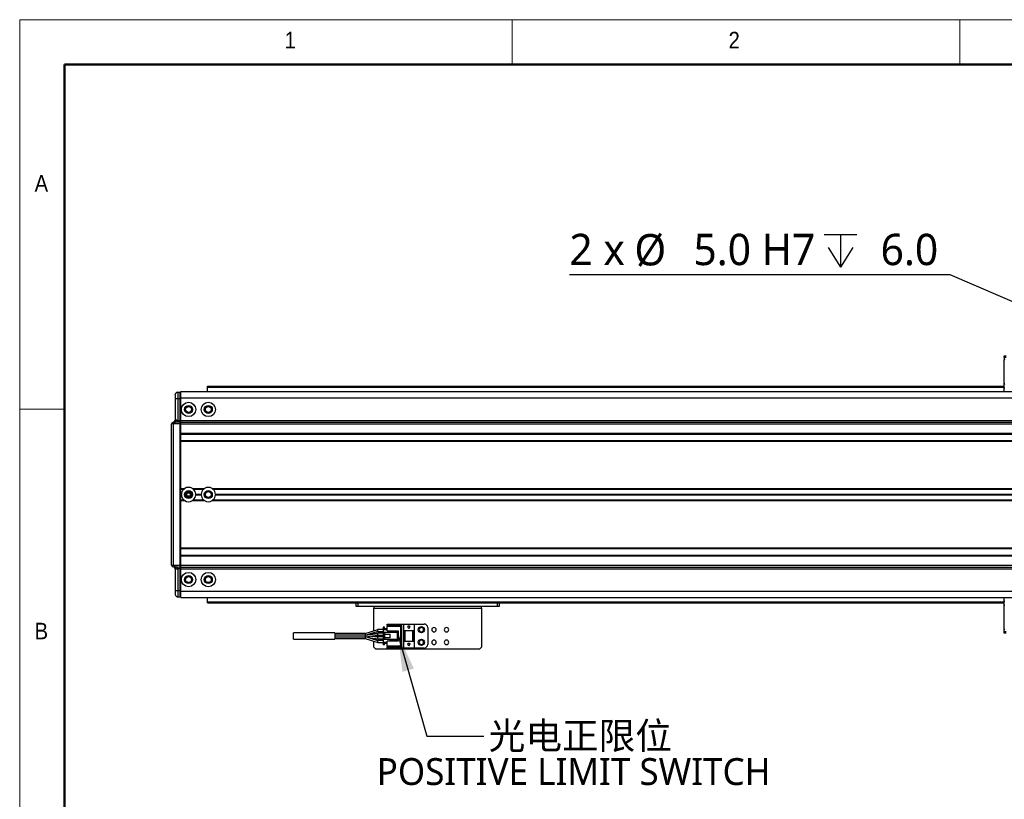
# Model space of a CAD drawing. Header units: millimetres. Extents: x 25 to 2075, y 25 to 1460.
# Tile 3 of 15: x 25 to 575, y 1025 to 1460. Entities that reach past the tile are written whole.
import ezdxf

# ---------------------------------------------------------------- set-up
doc = ezdxf.new("R2010")
doc.units = ezdxf.units.MM
doc.header["$LTSCALE"] = 5
doc.layers.add('标注', color=7, linetype='Continuous')
doc.styles.add('SLDTEXTSTYLE0', font='MSYH.TTC', dxfattribs={"bigfont": 'bigfont'})
doc.styles.add('SLDTEXTSTYLE1', font='GOTHIC.TTF', dxfattribs={"width": 0.913})
doc.styles.add('SLDTEXTSTYLE10', font='MSYH.TTC')
doc.styles.get("Standard").update_dxf_attribs({"font": 'MSYH.TTC'})
doc.dimstyles.new('SLDDIMSTYLE2', dxfattribs={"dimtxt": 0.18, "dimasz": 20.4, "dimexe": 0, "dimexo": 0.0625, "dimgap": 0, "dimtad": 0, "dimtih": 1, "dimtoh": 1, "dimdec": 0, "dimrnd": 1e-09, "dimzin": 0, "dimdsep": 46, "dimtxsty": 'Standard', "dimsah": 1, "dimcen": 0.09, "dimadec": 0, "dimazin": 0, "dimtfac": 20.4, "dimtdec": 0, "dimtofl": 0, "dimtmove": 0, "dimatfit": 3, "dimfxl": 0, "dimfrac": 2, "dimtolj": 1, "dimtzin": 0, "dimarcsym": 0})
doc.dimstyles.new('SLDDIMSTYLE4', dxfattribs={"dimtxt": 17.5, "dimasz": 20.4, "dimexe": 0, "dimexo": 0.0625, "dimgap": 4.375, "dimtad": 0, "dimtih": 1, "dimtoh": 1, "dimdec": 1, "dimrnd": 1e-09, "dimzin": 4, "dimdsep": 46, "dimtxsty": 'SLDTEXTSTYLE10', "dimblk1": 'NONE', "dimsah": 1, "dimcen": 0, "dimadec": 0, "dimazin": 1, "dimtfac": 1, "dimtmove": 0, "dimatfit": 3, "dimldrblk": 'NONE', "dimfxl": 0, "dimfrac": 2, "dimtolj": 1, "dimtzin": 12, "dimarcsym": 0})

# ---------------------------------------------------------------- blocks, each defined once
blk = doc.blocks.new('SW_SYMBOL_HOLE_DEPTH')
at = {"layer": '标注', "color": 0}
for p, q in [((0, 4375), (4000, 4375)), ((2000, 4375), (2000, 375)), ((500, 2775), (2000, 375)), ((3500, 2775), (2000, 375))]:
    blk.add_line(p, q, dxfattribs=at)
blk = doc.blocks.new('_D_13')
at = {"layer": '标注', "color": 102}
for p, q in [((544.59, 1317.5), (331.94, 1317.5)), ((667.53, 1264.32), (544.59, 1317.5)), ((672.11, 1262.34), (667.53, 1264.32))]:
    blk.add_line(p, q, dxfattribs=at)
blk.add_solid([(667.53, 1264.32), (649.81, 1274.75), (647.79, 1270.09)], dxfattribs=at)
at = {"layer": '标注', "color": 102, "xscale": 0.004592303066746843, "yscale": 0.004592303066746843, "zscale": 0.004592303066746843}
blk.add_blockref('SW_SYMBOL_HOLE_DEPTH', (474.19, 1320.04), dxfattribs=at)
at = {"layer": '标注', "color": 102, "char_height": 17.5, "attachment_point": 1, "style": 'SLDTEXTSTYLE10'}
for s, insert in [('2 x ', (331.94, 1340.44)), ('%%c', (368.26, 1340.27)), (' 5.0 H7 ', (395.29, 1340.44)), (' 6.0', (499.81, 1340.44))]:
    blk.add_mtext(s, dxfattribs=dict(at, insert=insert))
blk = doc.blocks.new('_None')
blk = doc.blocks.new('SW_NOTE_0_8')
at = {"color": 0, "linetype": 'Continuous', "lineweight": 0, "char_height": 15, "attachment_point": 2}
for s, insert, style in [(' 光电正限位', (51.35, 7.77), 'SLDTEXTSTYLE0'), ('POSITIVE LIMIT SWITCH', (50.15, -12.23), 'SLDTEXTSTYLE10')]:
    blk.add_mtext(s, dxfattribs=dict(at, insert=insert, style=style))

msp = doc.modelspace()

# ---------------------------------------------------------------- linework, layer by layer
at = {"color": 7, "linetype": 'Continuous', "lineweight": 18}
for p, q in [((2075, 1460), (25, 1460)), ((25, 1460), (25, 25)), ((300, 1435), (300, 1460)), ((550, 1460), (550, 1435)), ((50, 1435), (2050, 1435)), ((50, 1435), (50, 50)), ((50, 1242.5), (25, 1242.5))]:
    msp.add_line(p, q, dxfattribs=at)
at = {"color": 7, "linetype": 'Continuous', "lineweight": 50}
for p, q in [((2050, 1435), (50, 1435)), ((50, 1435), (50, 50))]:
    msp.add_line(p, q, dxfattribs=at)
at = {"color": 0, "linetype": 'Continuous', "lineweight": -3}
for p, q in [((574.8195818, 1272.328918), (575.8195838, 1272.328918)), ((574.8195818, 1271.3289159), (574.8195818, 1272.328918)), ((575.8195838, 1271.3289159), (574.8195818, 1271.3289159)), ((574.8195818, 1271.3289159), (574.8195818, 1270.3289214)), ((575.1195794, 1270.3289214), (574.8195818, 1270.0289163)), ((574.8195818, 1256.6289167), (574.8195818, 1270.0289163)), ((575.1195794, 1270.0289163), (574.8195818, 1270.0289163)), ((129.8195591, 1255.328917), (574.8195818, 1255.328917)), ((129.8195591, 1255.0289194), (129.8195591, 1255.328917)), ((129.8195591, 1254.9052547), (129.8195591, 1255.0289194)), ((129.8195591, 1255.0289194), (574.8195818, 1255.0289194)), ((129.8195591, 1254.7442327), (129.8195591, 1254.9052547)), ((129.8195591, 1254.9052547), (574.8195818, 1254.9052547)), ((129.8195591, 1252.3289184), (129.8195591, 1254.7442327)), ((129.8195591, 1254.7442327), (574.8195818, 1254.7442327)), ((575.1195794, 1256.3289191), (574.8195818, 1256.6289167)), ((575.1195794, 1256.6289167), (574.8195818, 1256.6289167)), ((574.8195818, 1254.3289187), (574.8195818, 1256.6289167)), ((574.8195818, 1254.3289187), (575.1195794, 1254.3289187)), ((574.8195818, 1252.3289184), (574.8195818, 1254.3289187)), ((111.8195525, 1248.4537113), (111.8195525, 1236.2644869)), ((111.8195525, 1248.4537113), (113.2933965, 1248.4537113)), ((113.2933965, 1251.9531782), (113.2892242, 1251.8205914)), ((113.2933965, 1251.9531782), (114.5195833, 1251.97458)), ((113.2933965, 1248.4537113), (114.5195833, 1248.475113)), ((113.2933965, 1248.4537113), (113.2933965, 1236.2439382)), ((115.0695553, 1251.98418), (114.5195833, 1251.97458)), ((114.5195833, 1248.475113), (114.5195833, 1251.97458)), ((114.5195833, 1249.9742742), (115.0695553, 1249.9838742)), ((114.5195833, 1236.26534), (114.5195833, 1248.475113)), ((115.0695553, 1252.3289184), (1224.5696059, 1252.3289184)), ((115.0695553, 1248.8289188), (115.0695553, 1252.3289184)), ((115.0695553, 1248.8289188), (1224.5696059, 1248.8289188)), ((115.0695553, 1236.2654108), (115.0695553, 1248.8289188)), ((110.8021012, 1234.2641811), (109.8195782, 1234.2641811)), ((109.8195782, 1155.3936536), (109.8195782, 1234.2641811)), ((110.8021012, 1235.2640304), (111.8028632, 1235.2814983)), ((114.5195833, 1234.3290682), (110.8021012, 1234.2641811)), ((110.8021012, 1155.3936574), (110.8021012, 1234.2641811)), ((113.2972112, 1235.2758694), (111.8028632, 1235.2814983)), ((113.2933965, 1236.2439382), (114.5195833, 1236.26534)), ((114.5195833, 1235.2972041), (113.2972112, 1235.2758694)), ((114.5195833, 1235.2972041), (114.5195833, 1236.26534)), ((114.5195833, 1234.3290682), (114.5195833, 1235.2972041)), ((114.5195833, 1155.3287665), (114.5195833, 1234.3290682)), ((115.0695553, 1236.2654108), (1224.5696059, 1236.2654108)), ((115.0695553, 1235.2971631), (115.0695553, 1236.2654108)), ((115.0695553, 1235.2971631), (1224.5696059, 1235.2971631)), ((115.0695553, 1234.3289192), (115.0695553, 1235.2971631)), ((115.0695553, 1234.3289192), (1224.5696059, 1234.3289192)), ((115.0695553, 1229.0289189), (115.0695553, 1234.3289192)), ((115.0695553, 1230.6573438), (114.5195833, 1230.6573438)), ((114.5195833, 1229.2431305), (115.0695553, 1229.2431305)), ((115.0695553, 1227.9147032), (114.5195833, 1227.9147032)), ((114.5195833, 1226.5004898), (115.0695553, 1226.5004898)), ((115.0695553, 1229.0289189), (1224.5696059, 1229.0289189)), ((115.0695553, 1228.6289158), (115.0695553, 1229.0289189)), ((115.0695553, 1228.6289158), (1224.5696059, 1228.6289158)), ((115.0695553, 1225.0289182), (115.0695553, 1228.6289158)), ((115.0695553, 1225.0289182), (1224.5696059, 1225.0289182)), ((115.0695553, 1224.628917), (115.0695553, 1225.0289182)), ((115.0695553, 1224.628917), (1224.5696059, 1224.628917)), ((115.0695553, 1198.2289174), (115.0695553, 1224.628917)), ((115.0695553, 1208.657344), (114.5195833, 1208.657344)), ((114.5195833, 1207.2431306), (115.0695553, 1207.2431306)), ((114.5195833, 1206.2075968), (115.0695553, 1206.2075968)), ((114.5195833, 1204.0862768), (115.0695553, 1204.0862768)), ((115.0695553, 1197.8289174), (115.0695553, 1198.2289174)), ((115.0695553, 1198.2289174), (117.2124615, 1198.2289174)), ((115.0695553, 1197.8289174), (116.6738143, 1197.8289174)), ((115.0695553, 1195.0289174), (115.0695553, 1197.8289174)), ((115.0695553, 1194.6289174), (115.0695553, 1195.0289174)), ((115.0695553, 1195.0289174), (115.3246036, 1195.0289174)), ((115.0695553, 1194.6289174), (115.3246036, 1194.6289174)), ((115.0695553, 1191.8289173), (115.0695553, 1194.6289174)), ((121.4266887, 1198.2289174), (128.2124391, 1198.2289174)), ((121.9653359, 1197.8289174), (127.6738515, 1197.8289174)), ((123.3146062, 1195.0289174), (126.3245812, 1195.0289174)), ((123.3146062, 1194.6289174), (126.3245812, 1194.6289174)), ((132.4267259, 1198.2289174), (1207.2124353, 1198.2289174)), ((132.9653135, 1197.8289174), (1206.6738477, 1197.8289174)), ((134.3145838, 1195.0289174), (1205.3245774, 1195.0289174)), ((134.3145838, 1194.6289174), (1205.3245774, 1194.6289174)), ((115.0695553, 1191.4289173), (115.0695553, 1191.8289173)), ((115.0695553, 1191.8289173), (116.6738143, 1191.8289173)), ((115.0695553, 1191.4289173), (117.2124615, 1191.4289173)), ((115.0695553, 1165.0289177), (115.0695553, 1191.4289173)), ((121.4266887, 1191.4289173), (128.2124391, 1191.4289173)), ((121.9653359, 1191.8289173), (127.6738515, 1191.8289173)), ((132.4267259, 1191.4289173), (1207.2124353, 1191.4289173)), ((132.9653135, 1191.8289173), (1206.6738477, 1191.8289173)), ((114.5195833, 1185.5715579), (115.0695553, 1185.5715579)), ((115.0695553, 1183.4502379), (114.5195833, 1183.4502379)), ((115.0695553, 1182.4147041), (114.5195833, 1182.4147041)), ((114.5195833, 1181.0004898), (115.0695553, 1181.0004898)), ((109.7570529, 1169.4086744), (109.8195782, 1169.4086744)), ((115.0695553, 1163.1573449), (114.5195833, 1163.1573449)), ((114.5195833, 1161.7431316), (115.0695553, 1161.7431316)), ((115.0695553, 1160.4147042), (114.5195833, 1160.4147042)), ((115.0695553, 1165.0289177), (1224.5696059, 1165.0289177)), ((115.0695553, 1164.6289165), (115.0695553, 1165.0289177)), ((115.0695553, 1164.6289165), (1224.5696059, 1164.6289165)), ((115.0695553, 1161.0289189), (115.0695553, 1164.6289165)), ((115.0695553, 1161.0289189), (1224.5696059, 1161.0289189)), ((115.0695553, 1160.6289159), (115.0695553, 1161.0289189)), ((115.0695553, 1160.6289159), (1224.5696059, 1160.6289159)), ((115.0695553, 1155.3289155), (115.0695553, 1160.6289159)), ((110.8021012, 1155.3936574), (114.5195833, 1155.3287665)), ((114.5195833, 1159.0004909), (115.0695553, 1159.0004909)), ((114.5195833, 1154.3606306), (114.5195833, 1155.3287665)), ((115.0695553, 1155.3289155), (1224.5696059, 1155.3289155)), ((115.0695553, 1154.3606716), (115.0695553, 1155.3289155)), ((111.8028632, 1154.3763365), (110.8021012, 1154.3938044)), ((111.8028632, 1154.3763365), (113.2972112, 1154.3819654)), ((111.8195525, 1153.3933478), (111.8195525, 1141.2041235)), ((114.5195833, 1153.3924948), (113.2933965, 1153.4138965)), ((113.2933965, 1153.4138965), (113.2933965, 1141.2041235)), ((113.2972112, 1154.3819654), (114.5195833, 1154.3606306)), ((114.5195833, 1153.3924948), (114.5195833, 1154.3606306)), ((114.5195833, 1141.1827254), (114.5195833, 1153.3924948)), ((115.0695553, 1154.3606716), (1224.5696059, 1154.3606716)), ((115.0695553, 1153.392424), (115.0695553, 1154.3606716)), ((115.0695553, 1153.392424), (1224.5696059, 1153.392424)), ((115.0695553, 1140.828916), (115.0695553, 1153.392424)), ((111.8195525, 1141.2041235), (113.2933965, 1141.2041235)), ((113.2933965, 1141.2041235), (114.5195833, 1141.1827254)), ((114.5195833, 1137.6832548), (114.5195833, 1141.1827254)), ((115.0695553, 1139.6739605), (114.5195833, 1139.6835606)), ((115.0695553, 1140.828916), (1224.5696059, 1140.828916)), ((115.0695553, 1137.3289163), (115.0695553, 1140.828916)), ((113.2933965, 1137.7046566), (114.5195833, 1137.6832548)), ((115.0695553, 1137.6736547), (114.5195833, 1137.6832548)), ((115.0695553, 1137.3289163), (1224.5696059, 1137.3289163)), ((129.8195591, 1134.913602), (129.8195591, 1137.3289163)), ((129.8195591, 1134.7525801), (129.8195591, 1134.913602)), ((129.8195591, 1134.913602), (574.8195818, 1134.913602)), ((129.8195591, 1134.6289153), (129.8195591, 1134.7525801)), ((129.8195591, 1134.7525801), (574.8195818, 1134.7525801)), ((129.8195591, 1134.3289177), (129.8195591, 1134.6289153)), ((129.8195591, 1134.6289153), (574.8195818, 1134.6289153)), ((129.8195591, 1134.3289177), (574.8195818, 1134.3289177)), ((212.8195932, 1132.3289174), (212.8195932, 1134.328914)), ((213.8195803, 1134.328914), (213.8195803, 1132.3289174)), ((291.8195894, 1132.3289174), (291.8195894, 1134.328914)), ((292.8195765, 1134.328914), (292.8195765, 1132.3289174)), ((574.8195818, 1135.3289197), (574.8195818, 1137.3289163)), ((574.8195818, 1135.3289197), (575.1195794, 1135.3289197)), ((574.8195818, 1133.028918), (574.8195818, 1135.3289197)), ((574.8195818, 1133.028918), (575.1195794, 1133.3289194)), ((574.8195818, 1119.6289185), (574.8195818, 1133.028918)), ((574.8195818, 1133.028918), (575.1195794, 1133.028918)), ((213.8195803, 1132.3289174), (212.8195932, 1132.3289174)), ((291.8195894, 1132.3289174), (213.8195803, 1132.3289174)), ((222.8195837, 1132.3289174), (222.8195837, 1131.3289153)), ((222.8195837, 1131.3289153), (282.8195861, 1131.3289153)), ((222.8195837, 1118.718912), (222.8195837, 1131.3289153)), ((282.8195861, 1131.3289153), (282.8195861, 1132.3289174)), ((282.8195861, 1131.3289153), (282.8195861, 1109.5289188)), ((292.8195765, 1132.3289174), (291.8195894, 1132.3289174)), ((230.1195731, 1121.7289167), (230.1195731, 1122.5289154)), ((230.1195731, 1122.5289154), (239.3195799, 1122.5289154)), ((238.4195795, 1121.7289167), (230.1195731, 1121.7289167)), ((230.1195731, 1121.7289167), (230.1195731, 1121.2289157)), ((237.919586, 1121.2289157), (238.4195795, 1121.7289167)), ((238.4195795, 1109.9289182), (238.4195795, 1121.7289167)), ((239.3195799, 1122.5289154), (245.319592, 1122.5289154)), ((239.3195799, 1122.5289154), (239.3195799, 1118.8289124)), ((245.319592, 1122.5289154), (245.319592, 1118.8289124)), ((245.319592, 1122.5289154), (250.8195808, 1122.5289154)), ((200.9208372, 1117.6789152), (177.9183319, 1117.6789152)), ((217.9195752, 1117.1789142), (200.9183338, 1117.1789142)), ((217.9208865, 1116.3789156), (200.9183338, 1116.3789156)), ((217.9195752, 1117.1789142), (224.9195745, 1119.3789142)), ((224.9195745, 1117.378709), (217.9195752, 1116.3785803)), ((217.9195752, 1117.1789142), (217.9195752, 1116.3761812)), ((224.9195745, 1117.1020168), (217.9195752, 1116.1884713)), ((217.9195752, 1115.2792471), (224.9195745, 1116.2791225)), ((224.9195745, 1118.278918), (219.6678093, 1116.628361)), ((222.8195837, 1117.0786741), (222.8195837, 1117.6189157)), ((227.9195657, 1117.3789176), (224.9183228, 1117.3789176)), ((224.9183228, 1116.2789139), (227.9195657, 1116.2789139)), ((227.751868, 1119.3789142), (224.9195745, 1119.3789142)), ((224.9195745, 1118.278918), (224.9195745, 1119.3789142)), ((224.9195745, 1118.278918), (227.9195657, 1118.278918)), ((228.6195925, 1120.8289164), (227.9195657, 1120.8289164)), ((227.9195657, 1120.8289164), (227.9195657, 1120.0289178)), ((227.9195657, 1119.4289151), (227.9195657, 1120.0289178)), ((227.9195657, 1120.0289178), (230.1195731, 1120.0289178)), ((227.9195657, 1119.4289151), (230.1195731, 1119.4289151)), ((227.9195657, 1119.4289151), (227.9195657, 1117.7289161)), ((227.9195657, 1117.7289161), (227.9195657, 1113.9289188)), ((228.6195925, 1117.7289161), (227.9195657, 1117.7289161)), ((228.6195925, 1120.0289178), (228.6195925, 1120.8289164)), ((228.6195925, 1117.7289161), (228.6195925, 1116.8289158)), ((235.9195819, 1117.7289161), (228.6195925, 1117.7289161)), ((228.6195925, 1116.8289158), (228.6195925, 1114.8289192)), ((228.6195925, 1116.8289158), (231.819587, 1116.8289158)), ((237.919586, 1121.2289157), (230.1195731, 1121.2289157)), ((230.1195731, 1118.6289164), (230.1195731, 1121.2289157)), ((230.1195731, 1118.6289164), (236.3195887, 1118.6289164)), ((231.819587, 1114.8289192), (231.819587, 1116.8289158)), ((231.9195738, 1118.278918), (231.9195738, 1118.6289164)), ((236.3195887, 1118.278918), (231.9195738, 1118.278918)), ((231.9195738, 1117.7289161), (231.9195738, 1118.278918)), ((235.9195819, 1113.9289188), (235.9195819, 1117.7289161)), ((236.3195887, 1118.6289164), (236.3195887, 1113.0289185)), ((237.919586, 1110.4289192), (237.919586, 1121.2289157)), ((239.3195799, 1118.8289124), (245.319592, 1118.8289124)), ((239.3195799, 1118.8289124), (239.3195799, 1112.8289151)), ((239.8195734, 1118.8289124), (239.8195734, 1112.8289151)), ((240.1195934, 1118.8289124), (240.1195934, 1112.8289151)), ((241.7195907, 1121.0289123), (241.9195941, 1121.0289123)), ((242.3195711, 1119.8289144), (241.7195907, 1121.0289123)), ((241.9195941, 1121.4289191), (242.7195778, 1121.4289191)), ((241.9195941, 1121.0289123), (241.9195941, 1121.4289191)), ((242.9195812, 1121.0289123), (242.3195711, 1119.8289144)), ((242.7195778, 1121.4289191), (242.7195778, 1121.0289123)), ((242.7195778, 1121.0289123), (242.9195812, 1121.0289123)), ((244.5195785, 1112.8289151), (244.5195785, 1118.8289124)), ((244.8195687, 1112.8289151), (244.8195687, 1118.8289124)), ((245.319592, 1118.8289124), (245.319592, 1112.8289151)), ((252.8195849, 1120.5289188), (252.8195849, 1111.1289161)), ((574.8195818, 1119.6289185), (575.1195794, 1119.6289185)), ((574.8195818, 1119.6289185), (575.1195794, 1119.3289208)), ((574.8195818, 1118.3289188), (574.8195818, 1119.3289208)), ((574.8195818, 1118.3289188), (575.8195838, 1118.3289188)), ((574.8195818, 1117.3289168), (574.8195818, 1118.3289188)), ((575.8195838, 1117.3289168), (574.8195818, 1117.3289168)), ((177.9183319, 1113.9789122), (200.9208372, 1113.9789122)), ((200.9183338, 1115.2789193), (217.9208865, 1115.2789193)), ((200.9183338, 1114.4789132), (217.9208567, 1114.4789132)), ((217.9195752, 1114.4791889), (224.9195745, 1112.2793156)), ((224.9195745, 1113.1898808), (218.2175687, 1115.3218123)), ((224.9195745, 1113.3785146), (218.5745111, 1115.3727966)), ((219.6631005, 1115.0306436), (224.9195745, 1114.2821508)), ((221.5289047, 1115.7947975), (224.9195745, 1115.3479042)), ((224.9195745, 1115.37568), (221.7624357, 1115.8281612)), ((222.8195837, 1115.6766537), (222.8195837, 1115.9791621)), ((222.8195837, 1114.0385541), (222.8195837, 1114.5811799)), ((222.8195837, 1109.5289188), (222.8195837, 1112.9392806)), ((227.9195657, 1113.378917), (224.918293, 1113.378917)), ((224.918293, 1112.2789132), (227.751868, 1112.2789132)), ((227.9195657, 1115.3789136), (224.9183228, 1115.3789136)), ((224.9183228, 1114.2789173), (227.9195657, 1114.2789173)), ((224.9195745, 1115.3479042), (224.9195745, 1115.3789136)), ((228.6195925, 1113.9289188), (227.9195657, 1113.9289188)), ((227.9195657, 1113.9289188), (227.9195657, 1112.2289124)), ((227.9195657, 1111.6289171), (227.9195657, 1112.2289124)), ((230.1195731, 1112.2289124), (227.9195657, 1112.2289124)), ((230.1195731, 1111.6289171), (227.9195657, 1111.6289171)), ((227.9195657, 1111.6289171), (227.9195657, 1110.8289185)), ((228.6195925, 1110.8289185), (227.9195657, 1110.8289185)), ((228.6195925, 1114.8289192), (228.6195925, 1113.9289188)), ((231.819587, 1114.8289192), (228.6195925, 1114.8289192)), ((235.9195819, 1113.9289188), (228.6195925, 1113.9289188)), ((228.6195925, 1110.8289185), (228.6195925, 1111.6289171)), ((236.3195887, 1113.0289185), (230.1195731, 1113.0289185)), ((230.1195731, 1110.4289192), (230.1195731, 1113.0289185)), ((231.9195738, 1113.378917), (231.9195738, 1113.9289188)), ((231.9195738, 1113.0289185), (231.9195738, 1113.378917)), ((231.9195738, 1113.378917), (236.3195887, 1113.378917)), ((245.319592, 1112.8289151), (239.3195799, 1112.8289151)), ((239.3195799, 1112.8289151), (239.3195799, 1109.1289121)), ((241.7195907, 1111.4289138), (241.9195941, 1111.4289138)), ((242.3195711, 1110.2289158), (241.7195907, 1111.4289138)), ((241.9195941, 1111.8289131), (242.7195778, 1111.8289131)), ((241.9195941, 1111.4289138), (241.9195941, 1111.8289131)), ((242.9195812, 1111.4289138), (242.3195711, 1110.2289158)), ((242.7195778, 1111.8289131), (242.7195778, 1111.4289138)), ((242.7195778, 1111.4289138), (242.9195812, 1111.4289138)), ((245.319592, 1112.8289151), (245.319592, 1109.1289121)), ((222.8195837, 1109.5289188), (223.8195708, 1108.5289168)), ((281.8195691, 1108.5289168), (223.8195708, 1108.5289168)), ((230.1195731, 1110.4289192), (237.919586, 1110.4289192)), ((230.1195731, 1110.4289192), (230.1195731, 1109.9289182)), ((230.1195731, 1109.9289182), (238.4195795, 1109.9289182)), ((230.1195731, 1109.1289121), (230.1195731, 1109.9289182)), ((239.3195799, 1109.1289121), (230.1195731, 1109.1289121)), ((238.4195795, 1109.9289182), (237.919586, 1110.4289192)), ((245.319592, 1109.1289121), (239.3195799, 1109.1289121)), ((250.8195808, 1109.1289121), (245.319592, 1109.1289121)), ((281.8195691, 1108.5289168), (282.8195861, 1109.5289188))]:
    msp.add_line(p, q, dxfattribs=at)
at = {"color": 0, "linetype": 'Continuous', "lineweight": -3, "flags": 128}
for points in [[(111.8195525, 1250.4534061), (111.8477455, 1250.7428314), (111.9242182, 1251.0038811)], [(111.8028632, 1235.2814983), (111.9214168, 1235.3025238), (112.0347848, 1235.360657), (112.1387353, 1235.4536924), (112.2293344, 1235.5781022), (112.3030057, 1235.7291701), (112.3571267, 1235.9011705), (112.3895517, 1236.087584), (112.3990884, 1236.2813438)], [(109.8195782, 1155.3936536), (109.8383537, 1155.3936536), (109.8940244, 1155.3936536), (109.9845043, 1155.3936536), (110.1063361, 1155.3936536), (110.2549901, 1155.3936536), (110.4248634, 1155.3936536), (110.6095186, 1155.3936536), (110.8021012, 1155.3936574)], [(112.3990884, 1153.3764909), (112.3895517, 1153.570247), (112.3571267, 1153.7566605), (112.3030057, 1153.9286646), (112.2293344, 1154.0797326), (112.1387353, 1154.2041424), (112.0347848, 1154.2971778), (111.9214168, 1154.3553109), (111.8028632, 1154.3763365)], [(111.8195525, 1139.2044286), (111.8477455, 1138.9150034), (111.9242182, 1138.6539537)]]:
    msp.add_lwpolyline(points, dxfattribs=at)
at = {"color": 0, "linetype": 'Continuous', "lineweight": -3}
for centre, radius in [((119.3195806, 1242.3289174), 4), ((119.3195806, 1242.3289174), 2.25), ((119.3195806, 1242.3289172), 2.15), ((119.3195806, 1242.3289172), 1.65), ((130.3195806, 1242.3289174), 4), ((130.3195806, 1242.3289174), 2.25), ((130.3195806, 1242.3289172), 2.15), ((130.3195806, 1242.3289172), 1.65), ((119.3195806, 1194.8289174), 2.25), ((119.3195806, 1194.8289172), 2.15), ((119.3195806, 1194.8289172), 1.65), ((130.3195806, 1194.8289174), 2.25), ((130.3195806, 1194.8289172), 2.15), ((130.3195806, 1194.8289172), 1.65), ((119.3195806, 1147.3289174), 4), ((119.3195806, 1147.3289174), 2.25), ((119.3195806, 1147.3289172), 2.15), ((130.3195806, 1147.3289174), 4), ((130.3195806, 1147.3289174), 2.25), ((130.3195806, 1147.3289172), 2.15), ((119.3195806, 1147.3289172), 1.65), ((130.3195806, 1147.3289172), 1.65), ((249.3195806, 1119.3289156), 1.75), ((249.3195806, 1112.3289156), 1.75)]:
    msp.add_circle(centre, radius, dxfattribs=at)
for centre, radius, start, end in [((113.3195806, 1250.4534048), 1.5, 91, 120.857506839), ((110.8195806, 1234.2641811), 1, 91, 180), ((125.215283, 1234.7641057), 14.4218493, 178.013478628, 181.986521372), ((110.8195806, 1236.2644858), 1, 271, 0), ((89.945266, 1235.6678924), 23.3552355, 359.03823184, 1.413316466), ((119.3195806, 1194.8289174), 4, 58.211669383, 121.788330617), ((130.3195806, 1194.8289174), 4, 58.211669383, 121.788330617), ((119.3195806, 1194.8289174), 4, 131.409622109, 177.134016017), ((119.3195806, 1194.8289174), 4, 182.865983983, 228.590377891), ((119.3195806, 1194.8289174), 4, 2.865983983, 48.590377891), ((119.3195806, 1194.8289174), 4, 311.409622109, 357.134016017), ((130.3195806, 1194.8289174), 4, 131.409622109, 177.134016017), ((130.3195806, 1194.8289174), 4, 182.865983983, 228.590377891), ((130.3195806, 1194.8289174), 4, 2.865983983, 48.590377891), ((130.3195806, 1194.8289174), 4, 311.409622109, 357.134016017), ((119.3195806, 1194.8289174), 4, 238.211669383, 301.788330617), ((130.3195806, 1194.8289174), 4, 238.211669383, 301.788330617), ((110.8195806, 1155.3936533), 1, 180, 269), ((125.2153894, 1154.8937309), 14.4219557, 178.013485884, 181.986514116), ((110.8195806, 1153.3933486), 1, 0, 89), ((89.9453673, 1153.9899419), 23.3551342, 358.586678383, 0.961773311), ((113.3195806, 1139.2044296), 1.5, 239.142493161, 269), ((250.8195806, 1120.5289156), 2, 0, 90), ((249.3195806, 1119.3289156), 1.25, 90, 270), ((249.3195806, 1119.3289156), 1.25, 270, 90), ((256.3195806, 1119.3289156), 1.25, 90, 270), ((256.3195806, 1119.3289156), 1.25, 270, 90), ((263.3195806, 1119.3289156), 1.25, 90, 270), ((263.3195806, 1119.3289156), 1.25, 270, 90), ((249.3195806, 1112.3289156), 1.25, 90, 270), ((249.3195806, 1112.3289156), 1.25, 270, 90), ((250.8195806, 1111.1289156), 2, 270, 0), ((256.3195806, 1112.3289156), 1.25, 90, 270), ((256.3195806, 1112.3289156), 1.25, 270, 90), ((263.3195806, 1112.3289156), 1.25, 90, 270), ((263.3195806, 1112.3289156), 1.25, 270, 90)]:
    msp.add_arc(centre, radius, start, end, dxfattribs=at)
for points, knots in [([(111.8195525, 1250.4534061), (111.8195525, 1250.4265514), (111.8195525, 1250.3850963), (111.8195525, 1250.1361575), (111.8195525, 1249.8778353), (111.8195525, 1249.5596101), (111.8195525, 1249.0935911), (111.8195525, 1248.7051975), (111.8195525, 1248.4537113)], [0, 0, 0, 0, 0.239456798, 0.3696443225, 0.5000004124, 0.6301845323, 0.760543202, 1, 1, 1, 1]), ([(113.2888069, 1251.8840517), (113.1510465, 1251.8812036), (112.8672688, 1251.8753367), (112.4657966, 1251.6969321), (112.1209771, 1251.4021048), (111.9857586, 1251.1264306), (111.918973, 1250.9902726)], [0, 0, 0, 0, 0.2384141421, 0.4911180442, 0.7486586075, 1, 1, 1, 1]), ([(113.2892242, 1251.8205914), (113.2876663, 1251.7884075), (113.2830081, 1251.6921796), (113.2809414, 1250.9754498), (113.2838146, 1249.8319382), (113.2902025, 1248.9131237), (113.2933965, 1248.4537113)], [0, 0, 0, 0, 0.14347488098, 0.42898080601, 0.71448716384, 1, 1, 1, 1]), ([(111.8195525, 1236.2644869), (111.8262138, 1236.2646972), (111.8398015, 1236.2651261), (111.9526349, 1236.2684762), (112.1327695, 1236.2736483), (112.3092537, 1236.278748), (112.3990884, 1236.2813438)], [0, 0, 0, 0, 0.2359204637, 0.4812234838, 0.7359303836, 1, 1, 1, 1]), ([(113.2933965, 1236.2439382), (113.1326066, 1236.2464123), (112.9146833, 1236.2497655), (112.6955014, 1236.2684223), (112.6240308, 1236.2740908), (112.5326455, 1236.2806753), (112.4647312, 1236.2810153), (112.3990884, 1236.2813438)], [0, 0, 0, 0, 0.498735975, 0.6759511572, 0.7408317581, 0.7495005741, 1, 1, 1, 1]), ([(115.3246036, 1194.6289174), (115.3244648, 1194.6311257), (115.3241872, 1194.6355424), (115.3226924, 1194.6699718), (115.3208595, 1194.7206918), (115.319674, 1194.7840703), (115.3194569, 1194.8523751), (115.320436, 1194.9180115), (115.3221034, 1194.9736773), (115.3237563, 1195.0128532), (115.3245404, 1195.0277142), (115.3245913, 1195.028684), (115.3246036, 1195.0289174)], [0, 0, 0, 0, 0.1072805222, 0.214557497, 0.3219225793, 0.4293381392, 0.5366633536, 0.6438949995, 0.7511703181, 0.8585690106, 0.9659701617, 1, 1, 1, 1]), ([(116.6738143, 1197.8289174), (116.6752889, 1197.8302266), (116.6782306, 1197.8328383), (116.7024185, 1197.8539623), (116.7482639, 1197.8932803), (116.8332402, 1197.9633423), (116.9525483, 1198.0548942), (117.0658769, 1198.1343323), (117.1462096, 1198.1871292), (117.1871006, 1198.2131568), (117.2089554, 1198.2267568), (117.2113438, 1198.2282286), (117.2124615, 1198.2289174)], [0, 0, 0, 0, 0.0598101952, 0.1193143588, 0.2055796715, 0.3350665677, 0.5287543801, 0.7288142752, 0.8253561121, 0.9075354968, 0.9567268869, 1, 1, 1, 1]), ([(120.3038564, 1194.8289172), (120.2890638, 1194.9577441), (120.2594782, 1195.2154012), (120.0318284, 1195.5430194), (119.7065511, 1195.7619574), (119.3194542, 1195.8388274), (118.9331436, 1195.7619685), (118.6054729, 1195.5430194), (118.3865401, 1195.2154012), (118.309671, 1194.8289172), (118.3865401, 1194.4424332), (118.6054729, 1194.114815), (118.9331436, 1193.8958658), (119.3194542, 1193.819007), (119.7065511, 1193.895877), (120.0318284, 1194.114815), (120.2594782, 1194.4424332), (120.2890638, 1194.7000903), (120.3038564, 1194.8289172)], [0, 0, 0, 0, 0.0625003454, 0.1250023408, 0.1874994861, 0.2499952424, 0.3125005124, 0.3749976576, 0.4374996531, 0.4999999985, 0.5625003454, 0.6250023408, 0.6874994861, 0.7500047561, 0.8125005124, 0.8749976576, 0.9374996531, 1, 1, 1, 1]), ([(121.4266887, 1198.2289174), (121.427884, 1198.2281857), (121.430553, 1198.2265521), (121.4546681, 1198.2114887), (121.5075524, 1198.1778408), (121.6072084, 1198.1113831), (121.7306503, 1198.0220736), (121.8391047, 1197.936311), (121.907275, 1197.8793766), (121.9444175, 1197.8473071), (121.9626141, 1197.8313061), (121.9645223, 1197.8296314), (121.9653359, 1197.8289174)], [0, 0, 0, 0, 0.0444389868, 0.0992230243, 0.1837666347, 0.3317215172, 0.549627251, 0.7152389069, 0.819288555, 0.8962122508, 0.9557501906, 1, 1, 1, 1]), ([(123.3146062, 1195.0289174), (123.3147198, 1195.026709), (123.314947, 1195.0222922), (123.3164621, 1194.9878629), (123.3182895, 1194.937143), (123.3194766, 1194.8737644), (123.3196928, 1194.8054597), (123.3187157, 1194.7398232), (123.3170411, 1194.6841574), (123.3154152, 1194.6449815), (123.3145532, 1194.6301206), (123.3145959, 1194.6291507), (123.3146062, 1194.6289174)], [0, 0, 0, 0, 0.1072798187, 0.2145568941, 0.3219220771, 0.4293377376, 0.5366630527, 0.643894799, 0.7511702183, 0.8585690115, 0.9659702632, 1, 1, 1, 1]), ([(126.3245812, 1194.6289174), (126.3244766, 1194.6311259), (126.3242675, 1194.6355429), (126.3226169, 1194.6699705), (126.320947, 1194.7206933), (126.3196227, 1194.7840695), (126.3194404, 1194.8523752), (126.3204191, 1194.9180114), (126.322053, 1194.973678), (126.3238404, 1195.0128525), (126.324511, 1195.0277142), (126.3245676, 1195.028684), (126.3245812, 1195.0289174)], [0, 0, 0, 0, 0.1072795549, 0.2145583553, 0.3219209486, 0.4293379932, 0.5366630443, 0.643894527, 0.7511696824, 0.8585704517, 0.9659702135, 1, 1, 1, 1]), ([(127.6738515, 1197.8289174), (127.6753313, 1197.8302256), (127.6782827, 1197.8328349), (127.7023739, 1197.8539688), (127.7482568, 1197.8932915), (127.8332773, 1197.9633213), (127.9525711, 1198.0548803), (128.0658822, 1198.1343396), (128.146167, 1198.1871418), (128.1871669, 1198.2131439), (128.2089195, 1198.2267599), (128.2113168, 1198.2282294), (128.2124391, 1198.2289174)], [0, 0, 0, 0, 0.0598112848, 0.1192897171, 0.2055566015, 0.3350957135, 0.5287870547, 0.728794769, 0.8253383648, 0.9075619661, 0.9567260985, 1, 1, 1, 1]), ([(132.4267259, 1198.2289174), (132.427893, 1198.2281847), (132.4305002, 1198.226548), (132.4547397, 1198.2115026), (132.5074915, 1198.1778226), (132.6072102, 1198.111389), (132.7306222, 1198.0220722), (132.8390831, 1197.9363112), (132.9072525, 1197.8793766), (132.9443951, 1197.8473071), (132.9625917, 1197.8313061), (132.9644999, 1197.8296314), (132.9653135, 1197.8289174)], [0, 0, 0, 0, 0.0444296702, 0.0992444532, 0.1837463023, 0.3317048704, 0.5496160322, 0.7152318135, 0.8192840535, 0.8962096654, 0.9557490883, 1, 1, 1, 1]), ([(134.3145838, 1195.0289174), (134.3146884, 1195.0267088), (134.3148975, 1195.0222918), (134.3165481, 1194.9878642), (134.318218, 1194.9371415), (134.3195423, 1194.8737652), (134.3197246, 1194.8054595), (134.3187458, 1194.7398233), (134.317112, 1194.6841568), (134.3153246, 1194.6449822), (134.3146539, 1194.6301205), (134.3145974, 1194.6291507), (134.3145838, 1194.6289174)], [0, 0, 0, 0, 0.1072795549, 0.2145583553, 0.3219209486, 0.4293379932, 0.5366630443, 0.643894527, 0.7511696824, 0.8585704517, 0.9659702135, 1, 1, 1, 1]), ([(117.2124615, 1191.4289173), (117.2112662, 1191.429649), (117.2085972, 1191.4312826), (117.1844821, 1191.446346), (117.1315982, 1191.4799941), (117.031939, 1191.5464502), (116.9085139, 1191.6357686), (116.8000239, 1191.7214981), (116.7319505, 1191.7784835), (116.6947242, 1191.810519), (116.676538, 1191.8265295), (116.6746285, 1191.8282036), (116.6738143, 1191.8289173)], [0, 0, 0, 0, 0.04443944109, 0.09922403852, 0.18376851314, 0.33172490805, 0.54963286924, 0.71524621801, 0.81924960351, 0.89621118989, 0.95574973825, 1, 1, 1, 1]), ([(121.9653359, 1191.8289173), (121.9638613, 1191.8276081), (121.9609197, 1191.8249964), (121.9367317, 1191.8038724), (121.8908863, 1191.7645544), (121.80591, 1191.6944925), (121.6866019, 1191.6029405), (121.5732733, 1191.5235025), (121.4929406, 1191.4707055), (121.4520496, 1191.4446779), (121.4301948, 1191.4310779), (121.4278065, 1191.4296061), (121.4266887, 1191.4289173)], [0, 0, 0, 0, 0.0598101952, 0.1193143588, 0.2055796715, 0.3350665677, 0.5287543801, 0.7288142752, 0.8253561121, 0.9075354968, 0.9567268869, 1, 1, 1, 1]), ([(128.2124391, 1191.4289173), (128.2112719, 1191.42965), (128.2086648, 1191.4312867), (128.1844252, 1191.4463321), (128.1316739, 1191.4800126), (128.031951, 1191.5464417), (127.9085492, 1191.6357922), (127.8000248, 1191.7214868), (127.7318992, 1191.7784705), (127.6947999, 1191.8105318), (127.6764811, 1191.8265261), (127.6746373, 1191.8282027), (127.6738515, 1191.8289173)], [0, 0, 0, 0, 0.0444286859, 0.0992422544, 0.1837422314, 0.3316975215, 0.5496038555, 0.7152698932, 0.8192725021, 0.8961964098, 0.9557574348, 1, 1, 1, 1]), ([(132.9653135, 1191.8289173), (132.9638337, 1191.8276091), (132.9608823, 1191.8249998), (132.936791, 1191.803866), (132.8909086, 1191.7645428), (132.8058849, 1191.6945162), (132.6865975, 1191.6029288), (132.5732202, 1191.5235327), (132.4929966, 1191.47068), (132.451997, 1191.4446919), (132.4302456, 1191.4310747), (132.4278482, 1191.4296052), (132.4267259, 1191.4289173)], [0, 0, 0, 0, 0.0598110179, 0.1192891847, 0.2055556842, 0.3350942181, 0.5287846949, 0.728847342, 0.8253391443, 0.9075623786, 0.9567262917, 1, 1, 1, 1]), ([(112.3990884, 1153.3764909), (112.3092537, 1153.3790868), (112.1327695, 1153.3841864), (111.9526349, 1153.3893585), (111.8398015, 1153.3927086), (111.8262138, 1153.3931376), (111.8195525, 1153.3933478)], [0, 0, 0, 0, 0.2640696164, 0.5187765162, 0.7640795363, 1, 1, 1, 1]), ([(112.3990884, 1153.3764909), (112.4647066, 1153.3768337), (112.5325946, 1153.3771884), (112.6099994, 1153.3827287), (112.6307582, 1153.3843438), (112.6999885, 1153.3897014), (112.9146176, 1153.4081691), (113.1325881, 1153.411465), (113.2933965, 1153.4138965)], [0, 0, 0, 0, 0.2504988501, 0.2591639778, 0.2742737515, 0.3239812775, 0.5012651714, 1, 1, 1, 1]), ([(111.8195525, 1141.2041235), (111.8195525, 1140.952637), (111.8195525, 1140.5644233), (111.8195525, 1140.0983786), (111.8195525, 1139.7802538), (111.8195525, 1139.52177), (111.8195525, 1139.2727603), (111.8195525, 1139.2312844), (111.8195525, 1139.2044286)], [0, 0, 0, 0, 0.2394565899, 0.3696434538, 0.4999992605, 0.6301840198, 0.7605436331, 1, 1, 1, 1]), ([(111.918973, 1138.6675584), (111.9857588, 1138.5314018), (112.1209782, 1138.2557295), (112.4657965, 1137.9609025), (112.8672688, 1137.782498), (113.1510465, 1137.7766311), (113.2888069, 1137.773783)], [0, 0, 0, 0, 0.2513401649, 0.5088811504, 0.7615854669, 1, 1, 1, 1]), ([(113.2933965, 1141.2041235), (113.2902119, 1140.7455874), (113.2838428, 1139.8285258), (113.2808284, 1138.6718677), (113.2838428, 1137.8626075), (113.2902119, 1137.7573073), (113.2933965, 1137.7046566)], [0, 0, 0, 0, 0.2500026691, 0.4999996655, 0.749996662, 1, 1, 1, 1]), ([(177.9195836, 1113.9789122), (177.9195836, 1114.0067205), (177.9195836, 1114.0623371), (177.9195836, 1114.4901547), (177.9195836, 1115.1016602), (177.9195836, 1115.8289162), (177.9195836, 1116.5561722), (177.9195836, 1117.167681), (177.9195836, 1117.5954889), (177.9195836, 1117.6511065), (177.9195836, 1117.6789152)], [0, 0, 0, 0, 0.1249999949, 0.250000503, 0.3750002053, 0.4999997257, 0.6250005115, 0.7500002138, 0.8750000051, 1, 1, 1, 1]), ([(200.9195855, 1117.6789152), (200.9195855, 1117.6511065), (200.9195855, 1117.5954889), (200.9195855, 1117.167681), (200.9195855, 1116.5561722), (200.9195855, 1115.8289162), (200.9195855, 1115.1016602), (200.9195855, 1114.4901547), (200.9195855, 1114.0623371), (200.9195855, 1114.0067205), (200.9195855, 1113.9789122)], [0, 0, 0, 0, 0.12499999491, 0.24999978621, 0.3749994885, 0.50000027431, 0.62499979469, 0.74999949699, 0.87500000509, 1, 1, 1, 1]), ([(217.9195752, 1116.3789156), (217.9195752, 1116.3764857), (217.9195752, 1116.3716258), (217.9195752, 1116.3323923), (217.9195752, 1116.2730551), (217.9195752, 1116.2166662), (217.9195752, 1116.1884713)], [0, 0, 0, 0, 0.2500014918, 0.5000018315, 0.7499970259, 1, 1, 1, 1]), ([(217.9195752, 1116.1884713), (217.9195752, 1116.1460394), (217.9195752, 1116.0611758), (217.9195752, 1115.9072961), (217.9195752, 1115.7491473), (217.9195752, 1115.5969538), (217.9195752, 1115.4634503), (217.9195752, 1115.3603239), (217.9195752, 1115.2919395), (217.9195752, 1115.2832594), (217.9195752, 1115.2789193)], [0, 0, 0, 0, 0.1249990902, 0.2499974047, 0.3749991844, 0.4999980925, 0.6249977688, 0.7500007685, 0.8750003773, 1, 1, 1, 1]), ([(224.9195745, 1116.2789139), (224.9195745, 1116.2825482), (224.9195745, 1116.2898169), (224.9195745, 1116.3473294), (224.9195745, 1116.4348544), (224.9195745, 1116.5498273), (224.9195745, 1116.6836533), (224.9195745, 1116.8270357), (224.9195745, 1116.9718623), (224.9195745, 1117.0586325), (224.9195745, 1117.1020168)], [0, 0, 0, 0, 0.1250004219, 0.2500019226, 0.3750014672, 0.500000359, 0.6250018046, 0.7500025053, 0.8750034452, 1, 1, 1, 1]), ([(217.9195752, 1115.4165986), (217.9195752, 1115.3897353), (217.9195752, 1115.3360104), (217.9195752, 1115.2397588), (217.9195752, 1115.1365208), (217.9195752, 1115.0647838), (217.9195752, 1115.0289151)], [0, 0, 0, 0, 0.2500029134, 0.4999896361, 0.7499935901, 1, 1, 1, 1]), ([(217.9195752, 1115.0289151), (217.9195752, 1114.9748381), (217.9195752, 1114.8666826), (217.9195752, 1114.7186771), (217.9195752, 1114.5965783), (217.9195752, 1114.5151209), (217.9195752, 1114.4767641), (217.9195752, 1114.4827001), (217.9195752, 1114.4841584)], [0, 0, 0, 0, 0.1877658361, 0.3755374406, 0.5633051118, 0.7510786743, 0.9388467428, 1, 1, 1, 1]), ([(224.9195745, 1114.2789173), (224.9195745, 1114.2854881), (224.9195745, 1114.2986295), (224.9195745, 1114.4007418), (224.9195745, 1114.5501537), (224.9195745, 1114.7346631), (224.9195745, 1114.9306163), (224.9195745, 1115.1130797), (224.9195745, 1115.2654921), (224.9195745, 1115.3204337), (224.9195745, 1115.3479042)], [0, 0, 0, 0, 0.12500024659, 0.24999956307, 0.37500108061, 0.49999969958, 0.62500126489, 0.74999944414, 0.87500050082, 1, 1, 1, 1]), ([(224.9195745, 1112.2789132), (224.9195745, 1112.283266), (224.9195745, 1112.2919717), (224.9195745, 1112.3605674), (224.9195745, 1112.4639646), (224.9195745, 1112.5977994), (224.9195745, 1112.7503094), (224.9195745, 1112.9086968), (224.9195745, 1113.0626978), (224.9195745, 1113.1474867), (224.9195745, 1113.1898808)], [0, 0, 0, 0, 0.1249993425, 0.2500004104, 0.3749990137, 0.4999991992, 0.6249975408, 0.7499992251, 0.8750006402, 1, 1, 1, 1])]:
    msp.add_open_spline(points, degree=3, knots=knots, dxfattribs=at)

# ---------------------------------------------------------------- block references
msp.add_blockref('SW_NOTE_0_8', (284.1760302, 1059.8615437), dxfattribs=at)

# ---------------------------------------------------------------- texts
at = {"color": 7, "linetype": 'Continuous', "lineweight": 0, "char_height": 9.2604167, "attachment_point": 1, "style": 'SLDTEXTSTYLE1'}
for s, insert in [('1', (172.9166667, 1453.231553)), ('2', (420.8333333, 1453.231553)), ('A', (33.3333333, 1373.231533)), ('B', (33.3333333, 1123.231533))]:
    msp.add_mtext(s, dxfattribs=dict(at, insert=insert))

# ---------------------------------------------------------------- dimensions: what is measured, and where the dimension line sits
at = {"layer": '标注', "color": 102}
dim = msp.add_diameter_dim_2p(p1=(672.1141313, 1262.3364277), p2=(667.5250299, 1264.3214083), text='2 x <> H7 {\\fGDT;x} 6.0\\P', dimstyle='SLDDIMSTYLE4', dxfattribs=at)
dim.commit()
dim.dimension.update_dxf_attribs({"geometry": '_D_13', "text_midpoint": (434.2980794, 1331.6275011), "dimtype": 163})

# ---------------------------------------------------------------- leaders
at = {"color": 0, "linetype": 'Continuous', "lineweight": -3}
msp.add_leader([(236.3195806, 1116.322708), (252.4260302, 1059.8615437), (284.1760302, 1059.8615437)], dimstyle='SLDDIMSTYLE2', dxfattribs=at)

doc.saveas('drawing.dxf')
